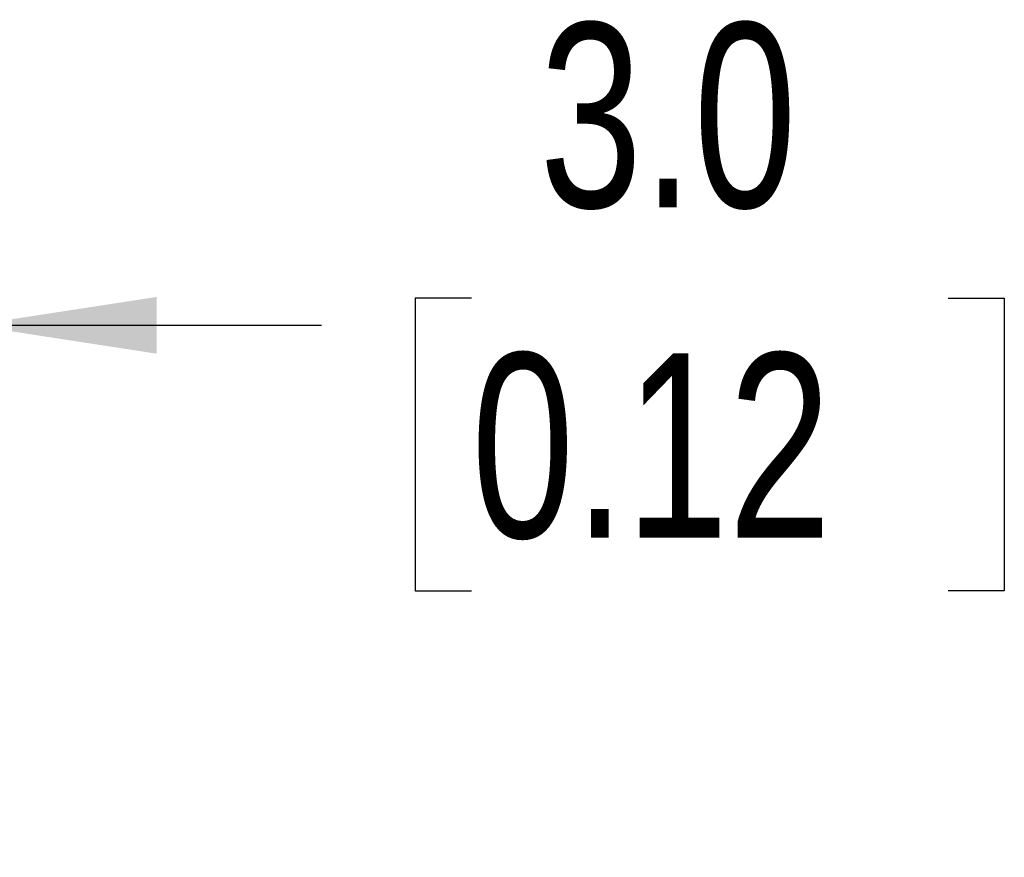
# Model space of a CAD drawing. Header units: millimetres. Extents: x 0 to 1118, y 0 to 864.
# Tile 13 of 22: x 581 to 651, y 601 to 661. Entities that reach past the tile are written whole.
import ezdxf

# ---------------------------------------------------------------- set-up
doc = ezdxf.new("R2010")
doc.units = ezdxf.units.MM
doc.layers.add('DIMENSIONS', color=140, linetype='Continuous', lineweight=25)
doc.styles.add('SLDTEXTSTYLE0', font='TXT', dxfattribs={"width": 0.75})
doc.dimstyles.new('SLDDIMSTYLE2', dxfattribs={"dimtxt": 13, "dimasz": 13, "dimexe": 0, "dimexo": 0.0625, "dimgap": 3.25, "dimtad": 0, "dimtih": 1, "dimtoh": 1, "dimdec": 1, "dimrnd": 1e-09, "dimzin": 4, "dimdsep": 46, "dimtxsty": 'SLDTEXTSTYLE0', "dimsah": 1, "dimcen": 0.09, "dimadec": 0, "dimazin": 1, "dimtfac": 1, "dimtdec": 1, "dimtmove": 0, "dimatfit": 0, "dimfxl": 0, "dimfrac": 2, "dimtolj": 1, "dimtzin": 12, "dimarcsym": 0})

# ---------------------------------------------------------------- blocks, each defined once
blk = doc.blocks.new('_D_15')
at = {"layer": 'DIMENSIONS'}
for p, q in [((574.81, 606.24), (574.81, 642.145)), ((577.81, 602.74), (577.81, 642.145)), ((613.001, 640.884), (609.04, 640.884)), ((609.04, 640.884), (609.04, 620.246)), ((646.62, 640.884), (650.581, 640.884)), ((650.581, 640.884), (650.581, 620.246)), ((574.81, 638.97), (549.81, 638.97)), ((577.81, 638.97), (602.441, 638.97)), ((609.04, 620.246), (613.001, 620.246)), ((650.581, 620.246), (646.62, 620.246))]:
    blk.add_line(p, q, dxfattribs=at)
for points in [[(574.81, 638.97), (561.81, 640.97), (561.81, 636.97)], [(577.81, 638.97), (590.81, 636.97), (590.81, 640.97)]]:
    blk.add_solid(points, dxfattribs=at)
at = {"layer": 'DIMENSIONS', "char_height": 13, "attachment_point": 1, "style": 'SLDTEXTSTYLE0'}
for s, insert in [('3.0', (617.803, 660.282)), ('0.12', (613.001, 637.004))]:
    blk.add_mtext(s, dxfattribs=dict(at, insert=insert))

msp = doc.modelspace()

# ---------------------------------------------------------------- dimensions: what is measured, and where the dimension line sits
at = {"layer": 'DIMENSIONS'}
dim = msp.add_linear_dim(base=(577.81032, 638.9698), p1=(574.81032, 604.9698), p2=(577.81032, 601.4698), dimstyle='SLDDIMSTYLE2', dxfattribs=at)
dim.commit()
dim.dimension.update_dxf_attribs({"geometry": '_D_15', "text_midpoint": (629.81032, 638.9698), "dimtype": 160})

doc.saveas('drawing.dxf')
